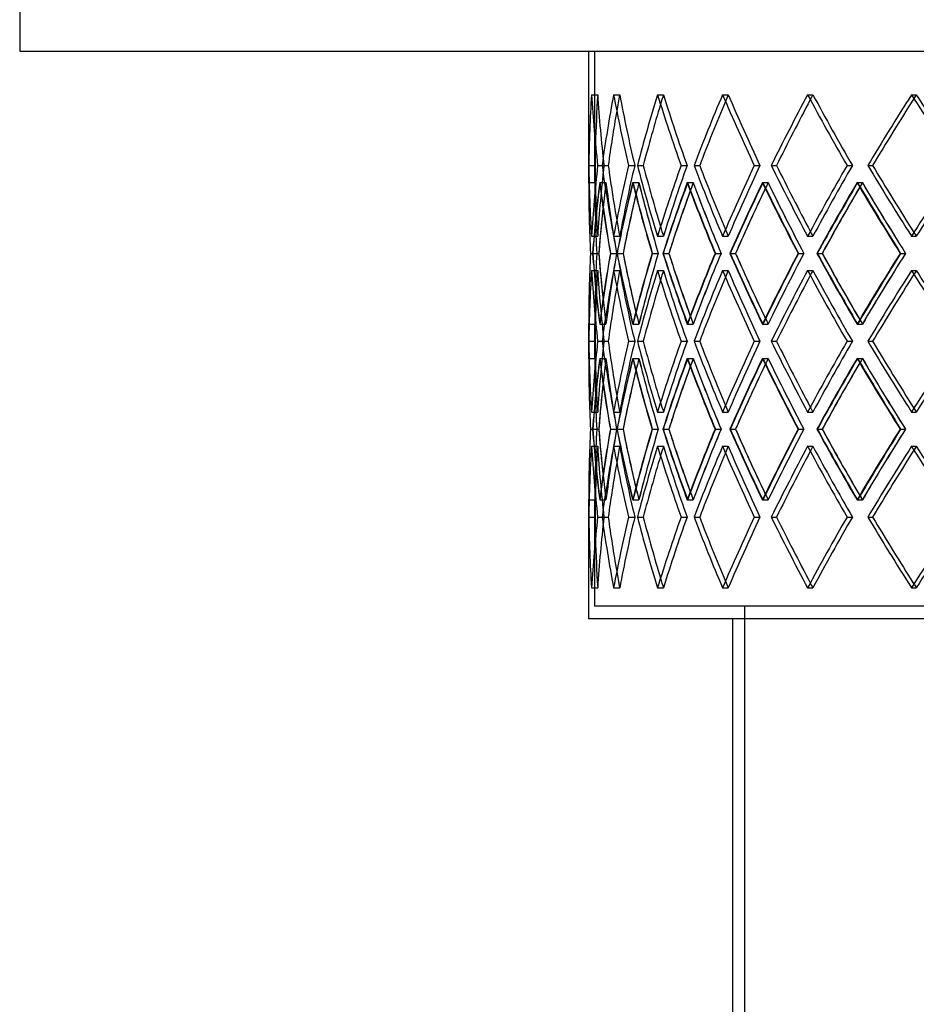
# Model space of a CAD drawing. Header units: millimetres. Extents: x -790 to 790, y -596 to 667.
# Tile 2 of 7: x -790 to -431, y -203 to 191. Entities that reach past the tile are written whole.
import ezdxf

# ---------------------------------------------------------------- set-up
doc = ezdxf.new("R2010")
doc.units = ezdxf.units.MM
doc.layers.add('HIDDEN', color=7, linetype='Continuous')
doc.layers.add('THICK', color=7, linetype='Continuous')

msp = doc.modelspace()

# ---------------------------------------------------------------- linework, layer by layer
at = {"layer": 'HIDDEN'}
for p, q in [((-560, 125.48), (-560, 178)), ((-560, 178), (560, 178)), ((-561.39, 160.64), (-558.89, 160.64)), ((-561.39, 160.64), (-558.89, 160.64)), ((-552.54, 160.64), (-550.08, 160.64)), ((-552.54, 160.64), (-550.08, 160.64)), ((-534.97, 160.64), (-532.59, 160.64)), ((-534.97, 160.64), (-532.59, 160.64)), ((-508.97, 160.64), (-506.7, 160.64)), ((-508.97, 160.64), (-506.7, 160.64)), ((-474.93, 160.64), (-472.82, 160.64)), ((-474.93, 160.64), (-472.82, 160.64)), ((-433.41, 160.64), (-431.49, 160.64)), ((-433.41, 160.64), (-431.49, 160.64)), ((-562.46, 132.37), (-559.96, 132.37)), ((-558.9, 132.37), (-556.41, 132.37)), ((-558.9, 132.37), (-556.41, 132.37)), ((-557.14, 132.37), (-554.68, 132.37)), ((-546.54, 132.37), (-544.08, 132.37)), ((-546.54, 132.37), (-544.08, 132.37)), ((-543.03, 132.37), (-540.65, 132.37)), ((-525.55, 132.37), (-523.17, 132.37)), ((-525.55, 132.37), (-523.17, 132.37)), ((-520.36, 132.37), (-518.1, 132.37)), ((-496.28, 132.37), (-494.02, 132.37)), ((-496.28, 132.37), (-494.02, 132.37)), ((-489.49, 132.37), (-487.37, 132.37)), ((-459.18, 132.37), (-457.07, 132.37)), ((-459.18, 132.37), (-457.07, 132.37)), ((-450.89, 132.37), (-448.96, 132.37)), ((-562.5, 125.51), (-560, 125.51)), ((-558.09, 125.51), (-555.59, 125.51)), ((-558.04, 125.51), (-555.58, 125.51)), ((-544.87, 125.51), (-542.41, 125.51)), ((-544.78, 125.51), (-542.4, 125.51)), ((-523.07, 125.51), (-520.69, 125.51)), ((-522.93, 125.51), (-520.66, 125.51)), ((-493.01, 125.51), (-490.75, 125.51)), ((-492.83, 125.51), (-490.72, 125.51)), ((-455.18, 125.51), (-453.07, 125.51)), ((-454.96, 125.51), (-453.03, 125.51)), ((-561.39, 104.09), (-558.89, 104.09)), ((-561.39, 104.09), (-558.89, 104.09)), ((-552.54, 104.09), (-550.08, 104.09)), ((-552.54, 104.09), (-550.08, 104.09)), ((-534.97, 104.09), (-532.59, 104.09)), ((-534.97, 104.09), (-532.59, 104.09)), ((-508.97, 104.09), (-506.7, 104.09)), ((-508.97, 104.09), (-506.7, 104.09)), ((-474.93, 104.09), (-472.82, 104.09)), ((-474.93, 104.09), (-472.82, 104.09)), ((-433.41, 104.09), (-431.49, 104.09)), ((-433.41, 104.09), (-431.49, 104.09)), ((-561.79, 97.23), (-559.28, 97.23)), ((-561.78, 97.23), (-559.28, 97.23)), ((-560.9, 97.23), (-558.42, 97.23)), ((-553.83, 97.23), (-551.32, 97.23)), ((-553.78, 97.23), (-551.32, 97.23)), ((-551.15, 97.23), (-548.76, 97.23)), ((-537.13, 97.23), (-534.66, 97.23)), ((-537.05, 97.23), (-534.67, 97.23)), ((-532.72, 97.23), (-530.44, 97.23)), ((-511.96, 97.23), (-509.57, 97.23)), ((-511.85, 97.23), (-509.58, 97.23)), ((-505.88, 97.23), (-503.76, 97.23)), ((-478.72, 97.23), (-476.44, 97.23)), ((-478.57, 97.23), (-476.46, 97.23)), ((-471.07, 97.23), (-469.13, 97.23)), ((-437.93, 97.23), (-435.81, 97.23)), ((-437.75, 97.23), (-435.82, 97.23)), ((-561.39, 90.38), (-558.89, 90.38)), ((-561.39, 90.38), (-558.89, 90.38)), ((-552.54, 90.38), (-550.08, 90.38)), ((-552.54, 90.38), (-550.08, 90.38)), ((-534.97, 90.38), (-532.59, 90.38)), ((-534.97, 90.38), (-532.59, 90.38)), ((-508.97, 90.38), (-506.7, 90.38)), ((-508.97, 90.38), (-506.7, 90.38)), ((-474.93, 90.38), (-472.82, 90.38)), ((-474.93, 90.38), (-472.82, 90.38)), ((-433.41, 90.38), (-431.49, 90.38)), ((-433.41, 90.38), (-431.49, 90.38)), ((-562.5, 68.96), (-560, 68.96)), ((-560, 55.22), (-560, 68.98)), ((-558.09, 68.96), (-555.59, 68.96)), ((-558.04, 68.96), (-555.58, 68.96)), ((-544.87, 68.96), (-542.41, 68.96)), ((-544.78, 68.96), (-542.4, 68.96)), ((-523.07, 68.96), (-520.69, 68.96)), ((-522.93, 68.96), (-520.66, 68.96)), ((-493.01, 68.96), (-490.75, 68.96)), ((-492.83, 68.96), (-490.72, 68.96)), ((-455.18, 68.96), (-453.07, 68.96)), ((-454.96, 68.96), (-453.03, 68.96)), ((-562.46, 62.1), (-559.96, 62.1)), ((-558.9, 62.1), (-556.41, 62.1)), ((-558.9, 62.1), (-556.41, 62.1)), ((-557.14, 62.1), (-554.68, 62.1)), ((-546.54, 62.1), (-544.08, 62.1)), ((-546.54, 62.1), (-544.08, 62.1)), ((-543.03, 62.1), (-540.65, 62.1)), ((-525.55, 62.1), (-523.17, 62.1)), ((-525.55, 62.1), (-523.17, 62.1)), ((-520.36, 62.1), (-518.1, 62.1)), ((-496.28, 62.1), (-494.02, 62.1)), ((-496.28, 62.1), (-494.02, 62.1)), ((-489.49, 62.1), (-487.37, 62.1)), ((-459.18, 62.1), (-457.07, 62.1)), ((-459.18, 62.1), (-457.07, 62.1)), ((-450.89, 62.1), (-448.96, 62.1)), ((-562.5, 55.24), (-560, 55.24)), ((-558.09, 55.24), (-555.59, 55.24)), ((-558.04, 55.24), (-555.58, 55.24)), ((-544.87, 55.24), (-542.41, 55.24)), ((-544.78, 55.24), (-542.4, 55.24)), ((-523.07, 55.24), (-520.69, 55.24)), ((-522.93, 55.24), (-520.66, 55.24)), ((-493.01, 55.24), (-490.75, 55.24)), ((-492.83, 55.24), (-490.72, 55.24)), ((-455.18, 55.24), (-453.07, 55.24)), ((-454.96, 55.24), (-453.03, 55.24)), ((-561.39, 33.82), (-558.89, 33.82)), ((-561.39, 33.82), (-558.89, 33.82)), ((-552.54, 33.82), (-550.08, 33.82)), ((-552.54, 33.82), (-550.08, 33.82)), ((-534.97, 33.82), (-532.59, 33.82)), ((-534.97, 33.82), (-532.59, 33.82)), ((-508.97, 33.82), (-506.7, 33.82)), ((-508.97, 33.82), (-506.7, 33.82)), ((-474.93, 33.82), (-472.82, 33.82)), ((-474.93, 33.82), (-472.82, 33.82)), ((-433.41, 33.82), (-431.49, 33.82)), ((-433.41, 33.82), (-431.49, 33.82)), ((-561.79, 26.97), (-559.28, 26.97)), ((-561.78, 26.97), (-559.28, 26.97)), ((-560.9, 26.97), (-558.42, 26.97)), ((-553.83, 26.97), (-551.32, 26.97)), ((-553.78, 26.97), (-551.32, 26.97)), ((-551.15, 26.97), (-548.76, 26.97)), ((-537.13, 26.97), (-534.66, 26.97)), ((-537.05, 26.97), (-534.67, 26.97)), ((-532.72, 26.97), (-530.44, 26.97)), ((-511.96, 26.97), (-509.57, 26.97)), ((-511.85, 26.97), (-509.58, 26.97)), ((-505.88, 26.97), (-503.76, 26.97)), ((-478.72, 26.97), (-476.44, 26.97)), ((-478.57, 26.97), (-476.46, 26.97)), ((-471.07, 26.97), (-469.13, 26.97)), ((-437.93, 26.97), (-435.81, 26.97)), ((-437.75, 26.97), (-435.82, 26.97)), ((-561.39, 20.11), (-558.89, 20.11)), ((-561.39, 20.11), (-558.89, 20.11)), ((-552.54, 20.11), (-550.08, 20.11)), ((-552.54, 20.11), (-550.08, 20.11)), ((-534.97, 20.11), (-532.59, 20.11)), ((-534.97, 20.11), (-532.59, 20.11)), ((-508.97, 20.11), (-506.7, 20.11)), ((-508.97, 20.11), (-506.7, 20.11)), ((-474.93, 20.11), (-472.82, 20.11)), ((-474.93, 20.11), (-472.82, 20.11)), ((-433.41, 20.11), (-431.49, 20.11)), ((-433.41, 20.11), (-431.49, 20.11)), ((-562.5, -1.31), (-560, -1.31)), ((-560, -43.8), (-560, -1.28)), ((-558.09, -1.31), (-555.59, -1.31)), ((-558.04, -1.31), (-555.58, -1.31)), ((-544.87, -1.31), (-542.41, -1.31)), ((-544.78, -1.31), (-542.4, -1.31)), ((-523.07, -1.31), (-520.69, -1.31)), ((-522.93, -1.31), (-520.66, -1.31)), ((-493.01, -1.31), (-490.75, -1.31)), ((-492.83, -1.31), (-490.72, -1.31)), ((-455.18, -1.31), (-453.07, -1.31)), ((-454.96, -1.31), (-453.03, -1.31)), ((-562.46, -8.17), (-559.96, -8.17)), ((-558.9, -8.17), (-556.41, -8.17)), ((-558.9, -8.17), (-556.41, -8.17)), ((-557.14, -8.17), (-554.68, -8.17)), ((-546.54, -8.17), (-544.08, -8.17)), ((-546.54, -8.17), (-544.08, -8.17)), ((-543.03, -8.17), (-540.65, -8.17)), ((-525.55, -8.17), (-523.17, -8.17)), ((-525.55, -8.17), (-523.17, -8.17)), ((-520.36, -8.17), (-518.1, -8.17)), ((-496.28, -8.17), (-494.02, -8.17)), ((-496.28, -8.17), (-494.02, -8.17)), ((-489.49, -8.17), (-487.37, -8.17)), ((-459.18, -8.17), (-457.07, -8.17)), ((-459.18, -8.17), (-457.07, -8.17)), ((-450.89, -8.17), (-448.96, -8.17)), ((-561.39, -36.44), (-558.89, -36.44)), ((-561.39, -36.44), (-558.89, -36.44)), ((-552.54, -36.44), (-550.08, -36.44)), ((-552.54, -36.44), (-550.08, -36.44)), ((-534.97, -36.44), (-532.59, -36.44)), ((-534.97, -36.44), (-532.59, -36.44)), ((-508.97, -36.44), (-506.7, -36.44)), ((-508.97, -36.44), (-506.7, -36.44)), ((-474.93, -36.44), (-472.82, -36.44)), ((-474.93, -36.44), (-472.82, -36.44)), ((-433.41, -36.44), (-431.49, -36.44)), ((-433.41, -36.44), (-431.49, -36.44)), ((560, -43.8), (-560, -43.8)), ((-500, -378), (-500, -43.8))]:
    msp.add_line(p, q, dxfattribs=at)
for centre, major_axis, ratio, start_param, end_param in [((0, 160.64), (-410.04, -410.04), 0.939063, -0.816814, -0.766521), ((0, 160.64), (-408.22, -408.22), 0.939063, -0.816814, -0.781305), ((0, 160.64), (-408.22, 408.22), 0.939063, 0.816814, 0.867332), ((0, 160.64), (-408.22, 408.22), 0.939063, 0.816814, 0.867332), ((0, 160.64), (-433.41, -433.41), 0.827272, -0.879646, -0.829353), ((0, 160.64), (-431.49, -431.49), 0.827272, -0.879646, -0.867944), ((0, 160.64), (-431.49, 431.49), 0.827272, 0.879646, 0.930164), ((0, 160.64), (-431.49, 431.49), 0.827272, 0.879646, 0.930164), ((0, 160.64), (-455.07, -455.07), 0.726543, -0.942478, -0.892185), ((0, 160.64), (-453.05, -453.05), 0.726543, -0.942478, -0.935608), ((0, 160.64), (-453.05, 453.05), 0.726543, 0.942478, 0.992996), ((0, 160.64), (-453.05, 453.05), 0.726543, 0.942478, 0.992996), ((0, 160.64), (-474.93, -474.93), 0.634619, -1.00531, -0.955016), ((0, 160.64), (-472.82, -472.82), 0.634619, -1.00531, -1.000566), ((0, 160.64), (-472.82, 472.82), 0.634619, 1.00531, 1.055828), ((0, 160.64), (-472.82, 472.82), 0.634619, 1.00531, 1.055828), ((0, 160.64), (-492.92, -492.92), 0.549755, -1.068142, -1.017848), ((0, 160.64), (-490.73, -490.73), 0.549755, -1.068142, -1.064624), ((0, 160.64), (-490.73, 490.73), 0.549755, 1.068142, 1.118659), ((0, 160.64), (-490.73, 490.73), 0.549755, 1.068142, 1.118659), ((0, 160.64), (-508.97, -508.97), 0.470564, -1.130973, -1.08068), ((0, 160.64), (-506.7, -506.7), 0.470564, -1.130973, -1.128275), ((0, 160.64), (-506.7, 506.7), 0.470564, 1.130973, 1.181491), ((0, 104.09), (-410.04, 410.04), 0.939063, 0.766521, 0.816814), ((0, 104.09), (-408.22, -408.22), 0.939063, -0.867332, -0.816814), ((0, 104.09), (-408.22, -408.22), 0.939063, -0.867332, -0.816814), ((0, 104.09), (-433.41, 433.41), 0.827272, 0.829353, 0.879646), ((0, 104.09), (-431.49, -431.49), 0.827272, -0.930164, -0.879646), ((0, 104.09), (-431.49, -431.49), 0.827272, -0.930164, -0.879646), ((0, 104.09), (-455.07, 455.07), 0.726543, 0.892185, 0.942478), ((0, 104.09), (-453.05, -453.05), 0.726543, -0.992996, -0.942478), ((0, 104.09), (-453.05, -453.05), 0.726543, -0.992996, -0.942478), ((0, 104.09), (-474.93, 474.93), 0.634619, 0.955016, 1.00531), ((0, 104.09), (-472.82, -472.82), 0.634619, -1.055828, -1.00531), ((0, 104.09), (-472.82, -472.82), 0.634619, -1.055828, -1.00531), ((0, 104.09), (-492.92, 492.92), 0.549755, 1.017848, 1.068142), ((0, 104.09), (-490.73, -490.73), 0.549755, -1.118659, -1.068142), ((0, 104.09), (-490.73, -490.73), 0.549755, -1.118659, -1.068142), ((0, 104.09), (-508.97, 508.97), 0.470564, 1.08068, 1.130973), ((0, 104.09), (-506.7, -506.7), 0.470564, -1.181491, -1.130973), ((0, 90.38), (-410.04, 410.04), 0.939063, 0.754314, 0.804627), ((0, 160.64), (-433.41, -433.41), 0.827272, -0.817146, -0.766675), ((0, 90.38), (-408.22, 408.22), 0.939063, 0.754035, 0.804572), ((0, 160.64), (-408.22, -408.22), 0.939063, -0.753982, -0.703336), ((0, 104.09), (-408.22, 408.22), 0.939063, 0.781305, 0.816814), ((0, 90.38), (-433.41, 433.41), 0.827272, 0.817146, 0.867458), ((0, 160.64), (-431.49, -431.49), 0.827272, -0.816867, -0.798981), ((0, 90.38), (-408.22, -408.22), 0.939063, -0.879593, -0.861764), ((0, 160.64), (-408.22, 408.22), 0.939063, 0.879593, 0.930292), ((0, 90.38), (-431.49, 431.49), 0.827272, 0.816867, 0.867404), ((0, 160.64), (-455.07, -455.07), 0.726543, -0.879978, -0.829506), ((0, 90.38), (-455.07, 455.07), 0.726543, 0.879978, 0.93029), ((0, 160.64), (-453.05, -453.05), 0.726543, -0.879698, -0.870807), ((0, 90.38), (-431.49, -431.49), 0.827272, -0.942425, -0.933587), ((0, 160.64), (-431.49, 431.49), 0.827272, 0.942425, 0.993124), ((0, 90.38), (-453.05, 453.05), 0.726543, 0.879698, 0.930236), ((0, 160.64), (-474.93, -474.93), 0.634619, -0.94281, -0.892338), ((0, 90.38), (-474.93, 474.93), 0.634619, 0.94281, 0.993122), ((0, 90.38), (-453.05, -453.05), 0.726543, -1.005257, -0.999477), ((0, 160.64), (-472.82, -472.82), 0.634619, -0.94253, -0.936697), ((0, 160.64), (-453.05, 453.05), 0.726543, 1.005257, 1.055956), ((0, 90.38), (-472.82, 472.82), 0.634619, 0.94253, 0.993068), ((0, 160.64), (-492.92, -492.92), 0.549755, -1.005642, -0.95517), ((0, 90.38), (-492.92, 492.92), 0.549755, 1.005642, 1.055954), ((0, 90.38), (-472.82, -472.82), 0.634619, -1.068089, -1.063887), ((0, 160.64), (-490.73, -490.73), 0.549755, -1.005362, -1.001108), ((0, 160.64), (-472.82, 472.82), 0.634619, 1.068089, 1.118788), ((0, 90.38), (-490.73, 490.73), 0.549755, 1.005362, 1.0559), ((0, 160.64), (-508.97, -508.97), 0.470564, -1.068473, -1.018002), ((0, 90.38), (-508.97, 508.97), 0.470564, 1.068473, 1.118786), ((0, 90.38), (-490.73, -490.73), 0.549755, -1.130921, -1.127708), ((0, 160.64), (-506.7, -506.7), 0.470564, -1.068194, -1.064928), ((0, 160.64), (-490.73, 490.73), 0.549755, 1.130921, 1.181619), ((0, 90.38), (-506.7, 506.7), 0.470564, 1.068194, 1.118731), ((0, 104.09), (-431.49, 431.49), 0.827272, 0.867944, 0.879646), ((0, 104.09), (-453.05, 453.05), 0.726543, 0.935608, 0.942478), ((0, 104.09), (-472.82, 472.82), 0.634619, 1.000566, 1.00531), ((0, 160.64), (-431.49, -431.49), 0.827272, -0.775949, -0.766168), ((0, 160.64), (-453.05, -453.05), 0.726543, -0.83878, -0.829), ((0, 160.64), (-472.82, -472.82), 0.634619, -0.901612, -0.891832), ((0, 160.64), (-490.73, -490.73), 0.549755, -0.964444, -0.954664), ((0, 104.09), (-490.73, 490.73), 0.549755, 1.064624, 1.068142), ((0, 160.64), (-506.7, -506.7), 0.470564, -1.027275, -1.017495), ((0, 104.09), (-506.7, 506.7), 0.470564, 1.128275, 1.130973), ((0, 104.09), (-410.04, -410.04), 0.939063, -0.804627, -0.754314), ((0, 33.82), (-433.41, 433.41), 0.827272, 0.766675, 0.817146), ((0, 104.09), (-408.22, -408.22), 0.939063, -0.804572, -0.754035), ((0, 33.82), (-408.22, 408.22), 0.939063, 0.703336, 0.753982), ((0, 33.82), (-431.49, 431.49), 0.827272, 0.766168, 0.775949), ((0, 104.09), (-433.41, -433.41), 0.827272, -0.867458, -0.817146), ((0, 33.82), (-408.22, -408.22), 0.939063, -0.930292, -0.879593), ((0, 104.09), (-431.49, -431.49), 0.827272, -0.867404, -0.816867), ((0, 33.82), (-455.07, 455.07), 0.726543, 0.829506, 0.879978), ((0, 33.82), (-453.05, 453.05), 0.726543, 0.829, 0.83878), ((0, 104.09), (-455.07, -455.07), 0.726543, -0.93029, -0.879978), ((0, 33.82), (-431.49, -431.49), 0.827272, -0.993124, -0.942425), ((0, 104.09), (-453.05, -453.05), 0.726543, -0.930236, -0.879698), ((0, 33.82), (-474.93, 474.93), 0.634619, 0.892338, 0.94281), ((0, 33.82), (-472.82, 472.82), 0.634619, 0.891832, 0.901612), ((0, 104.09), (-474.93, -474.93), 0.634619, -0.993122, -0.94281), ((0, 33.82), (-453.05, -453.05), 0.726543, -1.055956, -1.005257), ((0, 104.09), (-472.82, -472.82), 0.634619, -0.993068, -0.94253), ((0, 33.82), (-492.92, 492.92), 0.549755, 0.95517, 1.005642), ((0, 33.82), (-490.73, 490.73), 0.549755, 0.954664, 0.964444), ((0, 104.09), (-492.92, -492.92), 0.549755, -1.055954, -1.005642), ((0, 33.82), (-472.82, -472.82), 0.634619, -1.118788, -1.068089), ((0, 104.09), (-490.73, -490.73), 0.549755, -1.0559, -1.005362), ((0, 33.82), (-508.97, 508.97), 0.470564, 1.018002, 1.068473), ((0, 33.82), (-506.7, 506.7), 0.470564, 1.017495, 1.027275), ((0, 104.09), (-508.97, -508.97), 0.470564, -1.118786, -1.068473), ((0, 33.82), (-490.73, -490.73), 0.549755, -1.181619, -1.130921), ((0, 104.09), (-506.7, -506.7), 0.470564, -1.118731, -1.068194), ((0, 90.38), (-410.04, -410.04), 0.939063, -0.816814, -0.766521), ((0, 90.38), (-408.22, -408.22), 0.939063, -0.816814, -0.781305), ((0, 90.38), (-408.22, 408.22), 0.939063, 0.816814, 0.867332), ((0, 90.38), (-408.22, 408.22), 0.939063, 0.816814, 0.867332), ((0, 90.38), (-433.41, -433.41), 0.827272, -0.879646, -0.829353), ((0, 90.38), (-431.49, -431.49), 0.827272, -0.879646, -0.867944), ((0, 90.38), (-431.49, 431.49), 0.827272, 0.879646, 0.930164), ((0, 90.38), (-431.49, 431.49), 0.827272, 0.879646, 0.930164), ((0, 90.38), (-455.07, -455.07), 0.726543, -0.942478, -0.892185), ((0, 90.38), (-453.05, -453.05), 0.726543, -0.942478, -0.935608), ((0, 90.38), (-453.05, 453.05), 0.726543, 0.942478, 0.992996), ((0, 90.38), (-453.05, 453.05), 0.726543, 0.942478, 0.992996), ((0, 90.38), (-474.93, -474.93), 0.634619, -1.00531, -0.955016), ((0, 90.38), (-472.82, -472.82), 0.634619, -1.00531, -1.000566), ((0, 90.38), (-472.82, 472.82), 0.634619, 1.00531, 1.055828), ((0, 90.38), (-472.82, 472.82), 0.634619, 1.00531, 1.055828), ((0, 90.38), (-492.92, -492.92), 0.549755, -1.068142, -1.017848), ((0, 90.38), (-490.73, -490.73), 0.549755, -1.068142, -1.064624), ((0, 90.38), (-490.73, 490.73), 0.549755, 1.068142, 1.118659), ((0, 90.38), (-490.73, 490.73), 0.549755, 1.068142, 1.118659), ((0, 90.38), (-508.97, -508.97), 0.470564, -1.130973, -1.08068), ((0, 90.38), (-506.7, -506.7), 0.470564, -1.130973, -1.128275), ((0, 90.38), (-506.7, 506.7), 0.470564, 1.130973, 1.181491), ((0, 33.82), (-431.49, 431.49), 0.827272, 0.798981, 0.816867), ((0, 104.09), (-408.22, 408.22), 0.939063, 0.861764, 0.879593), ((0, 33.82), (-453.05, 453.05), 0.726543, 0.870807, 0.879698), ((0, 104.09), (-431.49, 431.49), 0.827272, 0.933587, 0.942425), ((0, 104.09), (-453.05, 453.05), 0.726543, 0.999477, 1.005257), ((0, 33.82), (-472.82, 472.82), 0.634619, 0.936697, 0.94253), ((0, 104.09), (-472.82, 472.82), 0.634619, 1.063887, 1.068089), ((0, 33.82), (-490.73, 490.73), 0.549755, 1.001108, 1.005362), ((0, 104.09), (-490.73, 490.73), 0.549755, 1.127708, 1.130921), ((0, 33.82), (-506.7, 506.7), 0.470564, 1.064928, 1.068194), ((0, 33.82), (-410.04, 410.04), 0.939063, 0.766521, 0.816814), ((0, 33.82), (-408.22, -408.22), 0.939063, -0.867332, -0.816814), ((0, 33.82), (-408.22, -408.22), 0.939063, -0.867332, -0.816814), ((0, 33.82), (-433.41, 433.41), 0.827272, 0.829353, 0.879646), ((0, 33.82), (-431.49, -431.49), 0.827272, -0.930164, -0.879646), ((0, 33.82), (-431.49, -431.49), 0.827272, -0.930164, -0.879646), ((0, 33.82), (-455.07, 455.07), 0.726543, 0.892185, 0.942478), ((0, 33.82), (-453.05, -453.05), 0.726543, -0.992996, -0.942478), ((0, 33.82), (-453.05, -453.05), 0.726543, -0.992996, -0.942478), ((0, 33.82), (-474.93, 474.93), 0.634619, 0.955016, 1.00531), ((0, 33.82), (-472.82, -472.82), 0.634619, -1.055828, -1.00531), ((0, 33.82), (-472.82, -472.82), 0.634619, -1.055828, -1.00531), ((0, 33.82), (-492.92, 492.92), 0.549755, 1.017848, 1.068142), ((0, 33.82), (-490.73, -490.73), 0.549755, -1.118659, -1.068142), ((0, 33.82), (-490.73, -490.73), 0.549755, -1.118659, -1.068142), ((0, 33.82), (-508.97, 508.97), 0.470564, 1.08068, 1.130973), ((0, 33.82), (-506.7, -506.7), 0.470564, -1.181491, -1.130973), ((0, 20.11), (-410.04, 410.04), 0.939063, 0.754314, 0.804627), ((0, 90.38), (-433.41, -433.41), 0.827272, -0.817146, -0.766675), ((0, 20.11), (-408.22, 408.22), 0.939063, 0.754035, 0.804572), ((0, 90.38), (-408.22, -408.22), 0.939063, -0.753982, -0.703336), ((0, 20.11), (-433.41, 433.41), 0.827272, 0.817146, 0.867458), ((0, 90.38), (-431.49, -431.49), 0.827272, -0.816867, -0.798981), ((0, 20.11), (-408.22, -408.22), 0.939063, -0.879593, -0.861764), ((0, 90.38), (-408.22, 408.22), 0.939063, 0.879593, 0.930292), ((0, 20.11), (-431.49, 431.49), 0.827272, 0.816867, 0.867404), ((0, 90.38), (-455.07, -455.07), 0.726543, -0.879978, -0.829506), ((0, 20.11), (-455.07, 455.07), 0.726543, 0.879978, 0.93029), ((0, 90.38), (-453.05, -453.05), 0.726543, -0.879698, -0.870807), ((0, 20.11), (-431.49, -431.49), 0.827272, -0.942425, -0.933587), ((0, 90.38), (-431.49, 431.49), 0.827272, 0.942425, 0.993124), ((0, 20.11), (-453.05, 453.05), 0.726543, 0.879698, 0.930236), ((0, 90.38), (-474.93, -474.93), 0.634619, -0.94281, -0.892338), ((0, 20.11), (-474.93, 474.93), 0.634619, 0.94281, 0.993122), ((0, 20.11), (-453.05, -453.05), 0.726543, -1.005257, -0.999477), ((0, 90.38), (-472.82, -472.82), 0.634619, -0.94253, -0.936697), ((0, 90.38), (-453.05, 453.05), 0.726543, 1.005257, 1.055956), ((0, 20.11), (-472.82, 472.82), 0.634619, 0.94253, 0.993068), ((0, 90.38), (-492.92, -492.92), 0.549755, -1.005642, -0.95517), ((0, 20.11), (-492.92, 492.92), 0.549755, 1.005642, 1.055954), ((0, 20.11), (-472.82, -472.82), 0.634619, -1.068089, -1.063887), ((0, 90.38), (-490.73, -490.73), 0.549755, -1.005362, -1.001108), ((0, 90.38), (-472.82, 472.82), 0.634619, 1.068089, 1.118788), ((0, 20.11), (-490.73, 490.73), 0.549755, 1.005362, 1.0559), ((0, 90.38), (-508.97, -508.97), 0.470564, -1.068473, -1.018002), ((0, 20.11), (-508.97, 508.97), 0.470564, 1.068473, 1.118786), ((0, 20.11), (-490.73, -490.73), 0.549755, -1.130921, -1.127708), ((0, 90.38), (-506.7, -506.7), 0.470564, -1.068194, -1.064928), ((0, 90.38), (-490.73, 490.73), 0.549755, 1.130921, 1.181619), ((0, 20.11), (-506.7, 506.7), 0.470564, 1.068194, 1.118731), ((0, 33.82), (-408.22, 408.22), 0.939063, 0.781305, 0.816814), ((0, 33.82), (-431.49, 431.49), 0.827272, 0.867944, 0.879646), ((0, 33.82), (-453.05, 453.05), 0.726543, 0.935608, 0.942478), ((0, 33.82), (-472.82, 472.82), 0.634619, 1.000566, 1.00531), ((0, 33.82), (-490.73, 490.73), 0.549755, 1.064624, 1.068142), ((0, 90.38), (-431.49, -431.49), 0.827272, -0.775949, -0.766168), ((0, 90.38), (-453.05, -453.05), 0.726543, -0.83878, -0.829), ((0, 90.38), (-472.82, -472.82), 0.634619, -0.901612, -0.891832), ((0, 90.38), (-490.73, -490.73), 0.549755, -0.964444, -0.954664), ((0, 90.38), (-506.7, -506.7), 0.470564, -1.027275, -1.017495), ((0, 33.82), (-506.7, 506.7), 0.470564, 1.128275, 1.130973), ((0, 33.82), (-410.04, -410.04), 0.939063, -0.804627, -0.754314), ((0, -36.44), (-433.41, 433.41), 0.827272, 0.766675, 0.817146), ((0, 33.82), (-408.22, -408.22), 0.939063, -0.804572, -0.754035), ((0, -36.44), (-408.22, 408.22), 0.939063, 0.703336, 0.753982), ((0, -36.44), (-431.49, 431.49), 0.827272, 0.766168, 0.775949), ((0, 33.82), (-433.41, -433.41), 0.827272, -0.867458, -0.817146), ((0, -36.44), (-408.22, -408.22), 0.939063, -0.930292, -0.879593), ((0, 33.82), (-431.49, -431.49), 0.827272, -0.867404, -0.816867), ((0, -36.44), (-455.07, 455.07), 0.726543, 0.829506, 0.879978), ((0, -36.44), (-453.05, 453.05), 0.726543, 0.829, 0.83878), ((0, 33.82), (-455.07, -455.07), 0.726543, -0.93029, -0.879978), ((0, -36.44), (-431.49, -431.49), 0.827272, -0.993124, -0.942425), ((0, 33.82), (-453.05, -453.05), 0.726543, -0.930236, -0.879698), ((0, -36.44), (-474.93, 474.93), 0.634619, 0.892338, 0.94281), ((0, -36.44), (-472.82, 472.82), 0.634619, 0.891832, 0.901612), ((0, 33.82), (-474.93, -474.93), 0.634619, -0.993122, -0.94281), ((0, -36.44), (-453.05, -453.05), 0.726543, -1.055956, -1.005257), ((0, 33.82), (-472.82, -472.82), 0.634619, -0.993068, -0.94253), ((0, -36.44), (-492.92, 492.92), 0.549755, 0.95517, 1.005642), ((0, -36.44), (-490.73, 490.73), 0.549755, 0.954664, 0.964444), ((0, 33.82), (-492.92, -492.92), 0.549755, -1.055954, -1.005642), ((0, -36.44), (-472.82, -472.82), 0.634619, -1.118788, -1.068089), ((0, 33.82), (-490.73, -490.73), 0.549755, -1.0559, -1.005362), ((0, -36.44), (-508.97, 508.97), 0.470564, 1.018002, 1.068473), ((0, -36.44), (-506.7, 506.7), 0.470564, 1.017495, 1.027275), ((0, 33.82), (-508.97, -508.97), 0.470564, -1.118786, -1.068473), ((0, -36.44), (-490.73, -490.73), 0.549755, -1.181619, -1.130921), ((0, 33.82), (-506.7, -506.7), 0.470564, -1.118731, -1.068194), ((0, 20.11), (-410.04, -410.04), 0.939063, -0.816814, -0.766521), ((0, 20.11), (-408.22, -408.22), 0.939063, -0.816814, -0.781305), ((0, 20.11), (-408.22, 408.22), 0.939063, 0.816814, 0.867332), ((0, 20.11), (-408.22, 408.22), 0.939063, 0.816814, 0.867332), ((0, 20.11), (-433.41, -433.41), 0.827272, -0.879646, -0.829353), ((0, 20.11), (-431.49, -431.49), 0.827272, -0.879646, -0.867944), ((0, 20.11), (-431.49, 431.49), 0.827272, 0.879646, 0.930164), ((0, 20.11), (-431.49, 431.49), 0.827272, 0.879646, 0.930164), ((0, 20.11), (-455.07, -455.07), 0.726543, -0.942478, -0.892185), ((0, 20.11), (-453.05, -453.05), 0.726543, -0.942478, -0.935608), ((0, 20.11), (-453.05, 453.05), 0.726543, 0.942478, 0.992996), ((0, 20.11), (-453.05, 453.05), 0.726543, 0.942478, 0.992996), ((0, 20.11), (-474.93, -474.93), 0.634619, -1.00531, -0.955016), ((0, 20.11), (-472.82, -472.82), 0.634619, -1.00531, -1.000566), ((0, 20.11), (-472.82, 472.82), 0.634619, 1.00531, 1.055828), ((0, 20.11), (-472.82, 472.82), 0.634619, 1.00531, 1.055828), ((0, 20.11), (-492.92, -492.92), 0.549755, -1.068142, -1.017848), ((0, 20.11), (-490.73, -490.73), 0.549755, -1.068142, -1.064624), ((0, 20.11), (-490.73, 490.73), 0.549755, 1.068142, 1.118659), ((0, 20.11), (-490.73, 490.73), 0.549755, 1.068142, 1.118659), ((0, 20.11), (-508.97, -508.97), 0.470564, -1.130973, -1.08068), ((0, 20.11), (-506.7, -506.7), 0.470564, -1.130973, -1.128275), ((0, 20.11), (-506.7, 506.7), 0.470564, 1.130973, 1.181491), ((0, -36.44), (-431.49, 431.49), 0.827272, 0.798981, 0.816867), ((0, 33.82), (-408.22, 408.22), 0.939063, 0.861764, 0.879593), ((0, -36.44), (-453.05, 453.05), 0.726543, 0.870807, 0.879698), ((0, 33.82), (-431.49, 431.49), 0.827272, 0.933587, 0.942425), ((0, 33.82), (-453.05, 453.05), 0.726543, 0.999477, 1.005257), ((0, -36.44), (-472.82, 472.82), 0.634619, 0.936697, 0.94253), ((0, 33.82), (-472.82, 472.82), 0.634619, 1.063887, 1.068089), ((0, -36.44), (-490.73, 490.73), 0.549755, 1.001108, 1.005362), ((0, 33.82), (-490.73, 490.73), 0.549755, 1.127708, 1.130921), ((0, -36.44), (-506.7, 506.7), 0.470564, 1.064928, 1.068194), ((0, -36.44), (-410.04, 410.04), 0.939063, 0.766521, 0.816814), ((0, -36.44), (-408.22, -408.22), 0.939063, -0.867332, -0.816814), ((0, -36.44), (-408.22, -408.22), 0.939063, -0.867332, -0.816814), ((0, -36.44), (-433.41, 433.41), 0.827272, 0.829353, 0.879646), ((0, -36.44), (-431.49, -431.49), 0.827272, -0.930164, -0.879646), ((0, -36.44), (-431.49, -431.49), 0.827272, -0.930164, -0.879646), ((0, -36.44), (-455.07, 455.07), 0.726543, 0.892185, 0.942478), ((0, -36.44), (-453.05, -453.05), 0.726543, -0.992996, -0.942478), ((0, -36.44), (-453.05, -453.05), 0.726543, -0.992996, -0.942478), ((0, -36.44), (-474.93, 474.93), 0.634619, 0.955016, 1.00531), ((0, -36.44), (-472.82, -472.82), 0.634619, -1.055828, -1.00531), ((0, -36.44), (-472.82, -472.82), 0.634619, -1.055828, -1.00531), ((0, -36.44), (-492.92, 492.92), 0.549755, 1.017848, 1.068142), ((0, -36.44), (-490.73, -490.73), 0.549755, -1.118659, -1.068142), ((0, -36.44), (-490.73, -490.73), 0.549755, -1.118659, -1.068142), ((0, -36.44), (-508.97, 508.97), 0.470564, 1.08068, 1.130973), ((0, -36.44), (-506.7, -506.7), 0.470564, -1.181491, -1.130973), ((0, -36.44), (-408.22, 408.22), 0.939063, 0.781305, 0.816814), ((0, -36.44), (-431.49, 431.49), 0.827272, 0.867944, 0.879646), ((0, -36.44), (-453.05, 453.05), 0.726543, 0.935608, 0.942478), ((0, -36.44), (-472.82, 472.82), 0.634619, 1.000566, 1.00531), ((0, -36.44), (-490.73, 490.73), 0.549755, 1.064624, 1.068142), ((0, -36.44), (-506.7, 506.7), 0.470564, 1.128275, 1.130973)]:
    msp.add_ellipse(centre, major_axis=major_axis, ratio=ratio, start_param=start_param, end_param=end_param, dxfattribs=at)
at = {"layer": 'THICK'}
for p, q in [((-790, 204.46), (-790, 178)), ((-790, 178), (790, 178)), ((-562.5, 178), (-562.5, 125.32)), ((-562.46, 132.37), (-559.96, 132.37)), ((-557.14, 132.37), (-554.68, 132.37)), ((-543.03, 132.37), (-540.65, 132.37)), ((-520.36, 132.37), (-518.1, 132.37)), ((-489.49, 132.37), (-487.37, 132.37)), ((-450.89, 132.37), (-448.96, 132.37)), ((-560.92, 97.23), (-558.42, 97.23)), ((-551.21, 97.23), (-548.76, 97.23)), ((-532.81, 97.23), (-530.43, 97.23)), ((-506.01, 97.23), (-503.75, 97.23)), ((-471.23, 97.23), (-469.11, 97.23)), ((-562.5, 69.14), (-562.5, 55.06)), ((-562.46, 62.1), (-559.96, 62.1)), ((-557.14, 62.1), (-554.68, 62.1)), ((-543.03, 62.1), (-540.65, 62.1)), ((-520.36, 62.1), (-518.1, 62.1)), ((-489.49, 62.1), (-487.37, 62.1)), ((-450.89, 62.1), (-448.96, 62.1)), ((-560.92, 26.97), (-558.42, 26.97)), ((-551.21, 26.97), (-548.76, 26.97)), ((-532.81, 26.97), (-530.43, 26.97)), ((-506.01, 26.97), (-503.75, 26.97)), ((-471.23, 26.97), (-469.11, 26.97)), ((-562.5, -1.12), (-562.5, -48.8)), ((-562.46, -8.17), (-559.96, -8.17)), ((-557.14, -8.17), (-554.68, -8.17)), ((-543.03, -8.17), (-540.65, -8.17)), ((-520.36, -8.17), (-518.1, -8.17)), ((-489.49, -8.17), (-487.37, -8.17)), ((-450.89, -8.17), (-448.96, -8.17)), ((562.5, -48.8), (-562.5, -48.8)), ((-505, -48.8), (-505, -323))]:
    msp.add_line(p, q, dxfattribs=at)
for centre, major_axis, ratio, start_param, end_param in [((0, 160.64), (-410.04, -410.04), 0.939063, -0.816814, -0.766521), ((0, 160.64), (-410.04, 410.04), 0.939063, 0.816814, 0.867107), ((0, 160.64), (-433.41, -433.41), 0.827272, -0.879646, -0.829353), ((0, 160.64), (-433.41, 433.41), 0.827272, 0.879646, 0.929939), ((0, 160.64), (-455.07, -455.07), 0.726543, -0.942478, -0.892185), ((0, 160.64), (-455.07, 455.07), 0.726543, 0.942478, 0.992771), ((0, 160.64), (-474.93, -474.93), 0.634619, -1.00531, -0.955016), ((0, 160.64), (-472.82, -472.82), 0.634619, -1.000566, -0.954792), ((0, 160.64), (-474.93, 474.93), 0.634619, 1.00531, 1.055603), ((0, 160.64), (-492.92, -492.92), 0.549755, -1.068142, -1.017848), ((0, 160.64), (-490.73, -490.73), 0.549755, -1.064624, -1.017624), ((0, 160.64), (-492.92, 492.92), 0.549755, 1.068142, 1.118435), ((0, 160.64), (-508.97, -508.97), 0.470564, -1.130973, -1.08068), ((0, 160.64), (-506.7, -506.7), 0.470564, -1.128275, -1.080455), ((0, 160.64), (-508.97, 508.97), 0.470564, 1.130973, 1.181267), ((0, 160.64), (-431.49, -431.49), 0.827272, -0.867944, -0.829128), ((0, 160.64), (-453.05, -453.05), 0.726543, -0.935608, -0.89196), ((0, 160.64), (-408.22, -408.22), 0.939063, -0.781305, -0.766296), ((0, 104.09), (-410.04, 410.04), 0.939063, 0.766521, 0.816814), ((0, 104.09), (-410.04, -410.04), 0.939063, -0.867107, -0.816814), ((0, 104.09), (-408.22, 408.22), 0.939063, 0.766296, 0.781305), ((0, 104.09), (-433.41, 433.41), 0.827272, 0.829353, 0.879646), ((0, 104.09), (-431.49, 431.49), 0.827272, 0.829128, 0.867944), ((0, 104.09), (-433.41, -433.41), 0.827272, -0.929939, -0.879646), ((0, 104.09), (-455.07, 455.07), 0.726543, 0.892185, 0.942478), ((0, 104.09), (-453.05, 453.05), 0.726543, 0.89196, 0.935608), ((0, 104.09), (-455.07, -455.07), 0.726543, -0.992771, -0.942478), ((0, 104.09), (-474.93, 474.93), 0.634619, 0.955016, 1.00531), ((0, 104.09), (-472.82, 472.82), 0.634619, 0.954792, 1.000566), ((0, 104.09), (-474.93, -474.93), 0.634619, -1.055603, -1.00531), ((0, 104.09), (-492.92, 492.92), 0.549755, 1.017848, 1.068142), ((0, 104.09), (-490.73, 490.73), 0.549755, 1.017624, 1.064624), ((0, 104.09), (-492.92, -492.92), 0.549755, -1.118435, -1.068142), ((0, 104.09), (-508.97, 508.97), 0.470564, 1.08068, 1.130973), ((0, 104.09), (-506.7, 506.7), 0.470564, 1.080455, 1.128275), ((0, 104.09), (-508.97, -508.97), 0.470564, -1.181267, -1.130973), ((0, 160.64), (-410.04, -410.04), 0.939063, -0.753982, -0.703843), ((0, 90.38), (-410.04, -410.04), 0.939063, -0.879314, -0.829002), ((0, 160.64), (-410.04, 410.04), 0.939063, 0.879314, 0.929785), ((0, 90.38), (-433.41, -433.41), 0.827272, -0.942146, -0.891834), ((0, 160.64), (-433.41, 433.41), 0.827272, 0.942146, 0.992617), ((0, 90.38), (-455.07, -455.07), 0.726543, -1.004978, -0.954665), ((0, 90.38), (-453.05, -453.05), 0.726543, -0.999477, -0.95472), ((0, 160.64), (-472.82, -472.82), 0.634619, -0.936697, -0.901612), ((0, 160.64), (-455.07, 455.07), 0.726543, 1.004978, 1.055449), ((0, 90.38), (-474.93, -474.93), 0.634619, -1.06781, -1.017497), ((0, 90.38), (-472.82, -472.82), 0.634619, -1.063887, -1.017552), ((0, 160.64), (-490.73, -490.73), 0.549755, -1.001108, -0.964444), ((0, 160.64), (-474.93, 474.93), 0.634619, 1.06781, 1.118281), ((0, 90.38), (-492.92, -492.92), 0.549755, -1.130641, -1.080329), ((0, 90.38), (-490.73, -490.73), 0.549755, -1.127708, -1.080383), ((0, 160.64), (-506.7, -506.7), 0.470564, -1.064928, -1.027275), ((0, 160.64), (-492.92, 492.92), 0.549755, 1.130641, 1.181113), ((0, 90.38), (-431.49, -431.49), 0.827272, -0.933587, -0.891888), ((0, 160.64), (-453.05, -453.05), 0.726543, -0.870807, -0.83878), ((0, 90.38), (-408.22, -408.22), 0.939063, -0.861764, -0.829056), ((0, 160.64), (-431.49, -431.49), 0.827272, -0.798981, -0.775949), ((0, 33.82), (-410.04, 410.04), 0.939063, 0.703843, 0.753982), ((0, 104.09), (-410.04, 410.04), 0.939063, 0.829002, 0.879314), ((0, 104.09), (-408.22, 408.22), 0.939063, 0.829056, 0.861764), ((0, 33.82), (-410.04, -410.04), 0.939063, -0.929785, -0.879314), ((0, 104.09), (-433.41, 433.41), 0.827272, 0.891834, 0.942146), ((0, 104.09), (-431.49, 431.49), 0.827272, 0.891888, 0.933587), ((0, 33.82), (-433.41, -433.41), 0.827272, -0.992617, -0.942146), ((0, 104.09), (-455.07, 455.07), 0.726543, 0.954665, 1.004978), ((0, 104.09), (-453.05, 453.05), 0.726543, 0.95472, 0.999477), ((0, 33.82), (-455.07, -455.07), 0.726543, -1.055449, -1.004978), ((0, 104.09), (-474.93, 474.93), 0.634619, 1.017497, 1.06781), ((0, 104.09), (-472.82, 472.82), 0.634619, 1.017552, 1.063887), ((0, 33.82), (-474.93, -474.93), 0.634619, -1.118281, -1.06781), ((0, 104.09), (-492.92, 492.92), 0.549755, 1.080329, 1.130641), ((0, 104.09), (-490.73, 490.73), 0.549755, 1.080383, 1.127708), ((0, 33.82), (-492.92, -492.92), 0.549755, -1.181113, -1.130641), ((0, 33.82), (-431.49, 431.49), 0.827272, 0.775949, 0.798981), ((0, 33.82), (-453.05, 453.05), 0.726543, 0.83878, 0.870807), ((0, 33.82), (-472.82, 472.82), 0.634619, 0.901612, 0.936697), ((0, 33.82), (-490.73, 490.73), 0.549755, 0.964444, 1.001108), ((0, 33.82), (-506.7, 506.7), 0.470564, 1.027275, 1.064928), ((0, 90.38), (-410.04, -410.04), 0.939063, -0.816814, -0.766521), ((0, 90.38), (-410.04, 410.04), 0.939063, 0.816814, 0.867107), ((0, 90.38), (-433.41, -433.41), 0.827272, -0.879646, -0.829353), ((0, 90.38), (-433.41, 433.41), 0.827272, 0.879646, 0.929939), ((0, 90.38), (-455.07, -455.07), 0.726543, -0.942478, -0.892185), ((0, 90.38), (-455.07, 455.07), 0.726543, 0.942478, 0.992771), ((0, 90.38), (-474.93, -474.93), 0.634619, -1.00531, -0.955016), ((0, 90.38), (-472.82, -472.82), 0.634619, -1.000566, -0.954792), ((0, 90.38), (-474.93, 474.93), 0.634619, 1.00531, 1.055603), ((0, 90.38), (-492.92, -492.92), 0.549755, -1.068142, -1.017848), ((0, 90.38), (-490.73, -490.73), 0.549755, -1.064624, -1.017624), ((0, 90.38), (-492.92, 492.92), 0.549755, 1.068142, 1.118435), ((0, 90.38), (-508.97, -508.97), 0.470564, -1.130973, -1.08068), ((0, 90.38), (-506.7, -506.7), 0.470564, -1.128275, -1.080455), ((0, 90.38), (-508.97, 508.97), 0.470564, 1.130973, 1.181267), ((0, 90.38), (-431.49, -431.49), 0.827272, -0.867944, -0.829128), ((0, 90.38), (-453.05, -453.05), 0.726543, -0.935608, -0.89196), ((0, 90.38), (-408.22, -408.22), 0.939063, -0.781305, -0.766296), ((0, 33.82), (-410.04, 410.04), 0.939063, 0.766521, 0.816814), ((0, 33.82), (-410.04, -410.04), 0.939063, -0.867107, -0.816814), ((0, 33.82), (-408.22, 408.22), 0.939063, 0.766296, 0.781305), ((0, 33.82), (-433.41, 433.41), 0.827272, 0.829353, 0.879646), ((0, 33.82), (-431.49, 431.49), 0.827272, 0.829128, 0.867944), ((0, 33.82), (-433.41, -433.41), 0.827272, -0.929939, -0.879646), ((0, 33.82), (-455.07, 455.07), 0.726543, 0.892185, 0.942478), ((0, 33.82), (-453.05, 453.05), 0.726543, 0.89196, 0.935608), ((0, 33.82), (-455.07, -455.07), 0.726543, -0.992771, -0.942478), ((0, 33.82), (-474.93, 474.93), 0.634619, 0.955016, 1.00531), ((0, 33.82), (-472.82, 472.82), 0.634619, 0.954792, 1.000566), ((0, 33.82), (-474.93, -474.93), 0.634619, -1.055603, -1.00531), ((0, 33.82), (-492.92, 492.92), 0.549755, 1.017848, 1.068142), ((0, 33.82), (-490.73, 490.73), 0.549755, 1.017624, 1.064624), ((0, 33.82), (-492.92, -492.92), 0.549755, -1.118435, -1.068142), ((0, 33.82), (-508.97, 508.97), 0.470564, 1.08068, 1.130973), ((0, 33.82), (-506.7, 506.7), 0.470564, 1.080455, 1.128275), ((0, 33.82), (-508.97, -508.97), 0.470564, -1.181267, -1.130973), ((0, 20.11), (-410.04, -410.04), 0.939063, -0.879314, -0.829002), ((0, 90.38), (-410.04, 410.04), 0.939063, 0.879314, 0.929785), ((0, 20.11), (-433.41, -433.41), 0.827272, -0.942146, -0.891834), ((0, 90.38), (-433.41, 433.41), 0.827272, 0.942146, 0.992617), ((0, 20.11), (-455.07, -455.07), 0.726543, -1.004978, -0.954665), ((0, 90.38), (-455.07, 455.07), 0.726543, 1.004978, 1.055449), ((0, 20.11), (-474.93, -474.93), 0.634619, -1.06781, -1.017497), ((0, 90.38), (-474.93, 474.93), 0.634619, 1.06781, 1.118281), ((0, 20.11), (-492.92, -492.92), 0.549755, -1.130641, -1.080329), ((0, 90.38), (-492.92, 492.92), 0.549755, 1.130641, 1.181113), ((0, 90.38), (-410.04, -410.04), 0.939063, -0.753982, -0.703843), ((0, 20.11), (-453.05, -453.05), 0.726543, -0.999477, -0.95472), ((0, 90.38), (-472.82, -472.82), 0.634619, -0.936697, -0.901612), ((0, 20.11), (-472.82, -472.82), 0.634619, -1.063887, -1.017552), ((0, 90.38), (-490.73, -490.73), 0.549755, -1.001108, -0.964444), ((0, 20.11), (-490.73, -490.73), 0.549755, -1.127708, -1.080383), ((0, 90.38), (-506.7, -506.7), 0.470564, -1.064928, -1.027275), ((0, 20.11), (-431.49, -431.49), 0.827272, -0.933587, -0.891888), ((0, 90.38), (-453.05, -453.05), 0.726543, -0.870807, -0.83878), ((0, 20.11), (-408.22, -408.22), 0.939063, -0.861764, -0.829056), ((0, 90.38), (-431.49, -431.49), 0.827272, -0.798981, -0.775949), ((0, -36.44), (-410.04, 410.04), 0.939063, 0.703843, 0.753982), ((0, 33.82), (-410.04, 410.04), 0.939063, 0.829002, 0.879314), ((0, 33.82), (-408.22, 408.22), 0.939063, 0.829056, 0.861764), ((0, -36.44), (-410.04, -410.04), 0.939063, -0.929785, -0.879314), ((0, 33.82), (-433.41, 433.41), 0.827272, 0.891834, 0.942146), ((0, 33.82), (-431.49, 431.49), 0.827272, 0.891888, 0.933587), ((0, -36.44), (-433.41, -433.41), 0.827272, -0.992617, -0.942146), ((0, 33.82), (-455.07, 455.07), 0.726543, 0.954665, 1.004978), ((0, 33.82), (-453.05, 453.05), 0.726543, 0.95472, 0.999477), ((0, -36.44), (-455.07, -455.07), 0.726543, -1.055449, -1.004978), ((0, 33.82), (-474.93, 474.93), 0.634619, 1.017497, 1.06781), ((0, 33.82), (-472.82, 472.82), 0.634619, 1.017552, 1.063887), ((0, -36.44), (-474.93, -474.93), 0.634619, -1.118281, -1.06781), ((0, 33.82), (-492.92, 492.92), 0.549755, 1.080329, 1.130641), ((0, 33.82), (-490.73, 490.73), 0.549755, 1.080383, 1.127708), ((0, -36.44), (-492.92, -492.92), 0.549755, -1.181113, -1.130641), ((0, 20.11), (-410.04, -410.04), 0.939063, -0.816814, -0.766521), ((0, 20.11), (-410.04, 410.04), 0.939063, 0.816814, 0.867107), ((0, -36.44), (-431.49, 431.49), 0.827272, 0.775949, 0.798981), ((0, 20.11), (-433.41, -433.41), 0.827272, -0.879646, -0.829353), ((0, 20.11), (-433.41, 433.41), 0.827272, 0.879646, 0.929939), ((0, -36.44), (-453.05, 453.05), 0.726543, 0.83878, 0.870807), ((0, 20.11), (-455.07, -455.07), 0.726543, -0.942478, -0.892185), ((0, 20.11), (-455.07, 455.07), 0.726543, 0.942478, 0.992771), ((0, -36.44), (-472.82, 472.82), 0.634619, 0.901612, 0.936697), ((0, 20.11), (-474.93, -474.93), 0.634619, -1.00531, -0.955016), ((0, 20.11), (-474.93, 474.93), 0.634619, 1.00531, 1.055603), ((0, -36.44), (-490.73, 490.73), 0.549755, 0.964444, 1.001108), ((0, 20.11), (-492.92, -492.92), 0.549755, -1.068142, -1.017848), ((0, 20.11), (-492.92, 492.92), 0.549755, 1.068142, 1.118435), ((0, -36.44), (-506.7, 506.7), 0.470564, 1.027275, 1.064928), ((0, 20.11), (-508.97, -508.97), 0.470564, -1.130973, -1.08068), ((0, 20.11), (-508.97, 508.97), 0.470564, 1.130973, 1.181267), ((0, 20.11), (-453.05, -453.05), 0.726543, -0.935608, -0.89196), ((0, 20.11), (-472.82, -472.82), 0.634619, -1.000566, -0.954792), ((0, 20.11), (-490.73, -490.73), 0.549755, -1.064624, -1.017624), ((0, 20.11), (-506.7, -506.7), 0.470564, -1.128275, -1.080455), ((0, 20.11), (-431.49, -431.49), 0.827272, -0.867944, -0.829128), ((0, 20.11), (-408.22, -408.22), 0.939063, -0.781305, -0.766296), ((0, -36.44), (-410.04, 410.04), 0.939063, 0.766521, 0.816814), ((0, -36.44), (-410.04, -410.04), 0.939063, -0.867107, -0.816814), ((0, -36.44), (-408.22, 408.22), 0.939063, 0.766296, 0.781305), ((0, -36.44), (-433.41, 433.41), 0.827272, 0.829353, 0.879646), ((0, -36.44), (-431.49, 431.49), 0.827272, 0.829128, 0.867944), ((0, -36.44), (-433.41, -433.41), 0.827272, -0.929939, -0.879646), ((0, -36.44), (-455.07, 455.07), 0.726543, 0.892185, 0.942478), ((0, -36.44), (-453.05, 453.05), 0.726543, 0.89196, 0.935608), ((0, -36.44), (-455.07, -455.07), 0.726543, -0.992771, -0.942478), ((0, -36.44), (-474.93, 474.93), 0.634619, 0.955016, 1.00531), ((0, -36.44), (-472.82, 472.82), 0.634619, 0.954792, 1.000566), ((0, -36.44), (-474.93, -474.93), 0.634619, -1.055603, -1.00531), ((0, -36.44), (-492.92, 492.92), 0.549755, 1.017848, 1.068142), ((0, -36.44), (-490.73, 490.73), 0.549755, 1.017624, 1.064624), ((0, -36.44), (-492.92, -492.92), 0.549755, -1.118435, -1.068142), ((0, -36.44), (-508.97, 508.97), 0.470564, 1.08068, 1.130973), ((0, -36.44), (-506.7, 506.7), 0.470564, 1.080455, 1.128275), ((0, -36.44), (-508.97, -508.97), 0.470564, -1.181267, -1.130973)]:
    msp.add_ellipse(centre, major_axis=major_axis, ratio=ratio, start_param=start_param, end_param=end_param, dxfattribs=at)

doc.saveas('drawing.dxf')
